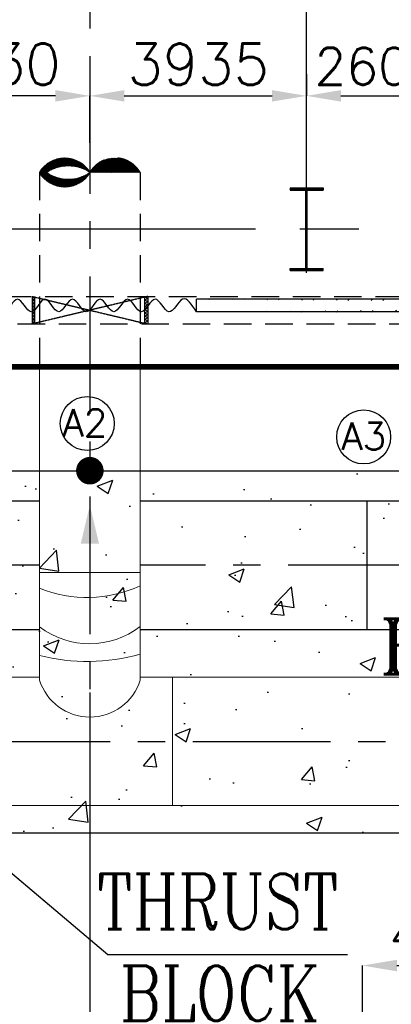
# Model space of a CAD drawing. Header units: inches. Extents: x -341304 to 31571016, y -692717 to 2132253.
# Tile 131 of 256: x 465000 to 471749, y -273059 to -255178. Entities that reach past the tile are written whole.
import ezdxf

# ---------------------------------------------------------------- set-up
doc = ezdxf.new("R2010")
doc.units = ezdxf.units.IN
doc.header["$MEASUREMENT"] = 0
for name, pattern in [('CENTER', [2, 1.25, -0.25, 0.25, -0.25]), ('CENTER2', [1.125, 0.75, -0.125, 0.125, -0.125]), ('HIDDEN', [0.375, 0.25, -0.125])]:
    doc.linetypes.add(name, pattern=pattern)
for name, color, linetype in [('0-CL', 8, 'CENTER'), ('0-CW RETURN', 1, 'Continuous'), ('0-CW SUPPLY', 4, 'Continuous'), ('CANAL', 4, 'Continuous'), ('COL', 1, 'Continuous'), ('cw pipe', 3, 'Continuous'), ('CWPIPE', 3, 'CENTER'), ('CWPIPEI', 4, 'Continuous'), ('ENCASING', 44, 'Continuous'), ('EQP0', 3, 'Continuous'), ('GRID', 2, 'CENTER2'), ('HATCH', 9, 'Continuous'), ('text', 3, 'Continuous'), ('WALL', 40, 'Continuous')]:
    doc.layers.add(name, color=color, linetype=linetype)
doc.styles.add('ROMANC', font='ROMANC.SHX')
doc.styles.add('ROMANS', font='romans')
doc.styles.add('ROMANT', font='romant', dxfattribs={"height": 5})
doc.dimstyles.new('User600', dxfattribs={"dimscale": 500, "dimtxt": 1.5, "dimasz": 1.25, "dimexe": 1, "dimexo": 1, "dimgap": 0.4, "dimtad": 1, "dimdec": 0, "dimzin": 0, "dimdsep": 46, "dimtxsty": 'ROMANS', "dimcen": 1, "dimclrd": 8, "dimclre": 8, "dimclrt": 3, "dimadec": 0, "dimazin": 0, "dimtfac": 1, "dimtdec": 0, "dimtix": 1, "dimtofl": 0, "dimtmove": 0, "dimatfit": 3, "dimfxl": 1, "dimtolj": 1, "dimtzin": 0, "dimarcsym": 0})
pattern_1 = [(45, (795776.3138988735, -1068985.847615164), (29.16815472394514, -29.16815472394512), []), (315, (795776.3138988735, -1068985.847615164), (-29.16815472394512, -29.16815472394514), [])]

# ---------------------------------------------------------------- blocks, each defined once
blk = doc.blocks.new('A$C41E52089')
at = {"layer": 'COL'}
h = blk.add_hatch(dxfattribs=at)
h.set_pattern_fill('ANSI31', color=230, scale=100, style=0)
h.set_pattern_definition([(45, (0, 0), (-8.838834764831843, 8.838834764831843), [])])
h.paths.add_polyline_path([(299.9999999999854, -710.0000000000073), (1.45519e-11, -710.0000000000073), (1.45519e-11, -750.0000000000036), (300.0000000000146, -750.0000000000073)])
h.paths.add_polyline_path([(0, -710.0000000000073), (-300, -710.0000000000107), (-300, -750.0000000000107), (1.45519e-11, -750.0000000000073)])
h.paths.add_polyline_path([(-1.45519e-11, 0), (-12.50000000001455, -3.638e-12), (-12.5000000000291, -710.0000000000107), (0, -710.0000000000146)])
h.paths.add_polyline_path([(0, 710.0000000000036), (-12.49999999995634, 710.0000000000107), (-12.49999999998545, 7.276000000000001e-12), (0, 3.638e-12)])
h.paths.add_polyline_path([(12.5, 3.638e-12), (2.91038e-11, 1.09139e-11), (0, -710.0000000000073), (12.49999999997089, -710.0000000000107)])
h.paths.add_polyline_path([(12.50000000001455, 710.0000000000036), (-1.45519e-11, 710.0000000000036), (-1.45519e-11, -3.638e-12), (12.49999999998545, -3.638e-12)])
h.paths.add_polyline_path([(299.9999999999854, 750.0000000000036), (1.45519e-11, 750.0000000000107), (2.91038e-11, 710.0000000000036), (12.50000000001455, 710.0000000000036), (300, 710.0000000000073)])
h.paths.add_polyline_path([(1.45519e-11, 750.0000000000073), (-300, 750.0000000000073), (-300, 710.0000000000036), (1.45519e-11, 710.0000000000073)])
at = {"layer": 'COL', "color": 230}
for p, q in [((-300, 750.0000000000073), (300, 750.0000000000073)), ((-300, 750.0000000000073), (-300.0000000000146, 710.0000000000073)), ((300, 750.0000000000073), (299.9999999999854, 710.0000000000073)), ((-300.0000000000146, 710.0000000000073), (299.9999999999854, 710.0000000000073)), ((-12.50000000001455, -709.9999999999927), (-12.49999999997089, 710.0000000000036)), ((12.49999999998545, -709.9999999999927), (12.5000000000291, 710.0000000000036)), ((123.2565102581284, 0), (-123.2565102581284, 0)), ((-300.0000000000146, -710.0000000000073), (299.9999999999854, -710.0000000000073)), ((-300, -750.0000000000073), (-300.0000000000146, -710.0000000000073)), ((300, -750.0000000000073), (299.9999999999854, -710.0000000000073)), ((-300, -750.0000000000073), (300, -750.0000000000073))]:
    blk.add_line(p, q, dxfattribs=at)
at = {"layer": 'COL', "color": 2}
blk.add_line((0, -790.1697653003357), (0, 790.1697653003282), dxfattribs=at)
blk = doc.blocks.new('*D124')
at = {"color": 8, "lineweight": -2, "transparency": 16777216}
for p, q in [((471224.3751254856, -277483.5131721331), (471224.3751254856, -272355.2214216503)), ((471849.3751254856, -272355.2214216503), (475409.3751276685, -272355.2214216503)), ((476034.3751276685, -272546.1203884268), (476034.3751276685, -272355.2214216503))]:
    blk.add_line(p, q, dxfattribs=at)
at = {"color": 8, "transparency": 16777216}
for points in [[(471849.3751254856, -272251.0547549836), (471849.3751254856, -272459.3880883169), (471224.3751254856, -272355.2214216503)], [(475409.3751276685, -272251.0547549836), (475409.3751276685, -272459.3880883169), (476034.3751276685, -272355.2214216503)]]:
    blk.add_solid(points, dxfattribs=at)
at = {"layer": 'Defpoints', "color": 0, "transparency": 16777216}
for p in [(476034.3751276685, -272355.2214216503), (476034.3751276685, -272546.1203884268, -96251.31331962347), (471224.3751254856, -277483.5131721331)]:
    blk.add_point(p, dxfattribs=at)
at = {"color": 3, "transparency": 16777216, "insert": (472985.0264487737, -271780.2214216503), "char_height": 750, "attachment_point": 5, "style": 'ROMANS'}
blk.add_mtext('\\A1;4810', dxfattribs=at)
blk = doc.blocks.new('*D125')
at = {"color": 8, "lineweight": -2, "transparency": 16777216}
for p, q in [((466274.3751270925, -267395.6017395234), (466274.3751270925, -274919.3672968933)), ((470599.3751254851, -274919.3672968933), (466899.3751270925, -274919.3672968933)), ((471224.3751254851, -277483.5131721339), (471224.3751254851, -274919.3672968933))]:
    blk.add_line(p, q, dxfattribs=at)
at = {"color": 8, "transparency": 16777216}
for points in [[(466899.3751270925, -274815.2006302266), (466899.3751270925, -275023.53396356), (466274.3751270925, -274919.3672968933)], [(470599.3751254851, -274815.2006302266), (470599.3751254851, -275023.53396356), (471224.3751254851, -274919.3672968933)]]:
    blk.add_solid(points, dxfattribs=at)
at = {"layer": 'Defpoints', "color": 0, "transparency": 16777216}
for p in [(466274.3751270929, -267395.6017395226), (466274.3751270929, -274919.3672968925), (471224.3751254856, -277483.5131721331)]:
    blk.add_point(p, dxfattribs=at)
at = {"color": 3, "transparency": 16777216, "insert": (468749.3751262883, -274344.3672968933), "char_height": 750, "attachment_point": 5, "style": 'ROMANS'}
blk.add_mtext('\\A1;4950', dxfattribs=at)
blk = doc.blocks.new('*D232')
at = {"color": 8, "lineweight": -2, "transparency": 16777216}
for p, q in [((470209.3751275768, -256165.5554382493), (470209.3751275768, -256561.0975546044)), ((466274.3751270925, -257416.4003736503), (466274.3751270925, -256561.0975546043)), ((466899.3751270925, -256561.0975546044), (469584.3751275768, -256561.0975546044))]:
    blk.add_line(p, q, dxfattribs=at)
at = {"color": 8, "transparency": 16777216}
for points in [[(466899.3751270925, -256456.9308879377), (466899.3751270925, -256665.264221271), (466274.3751270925, -256561.0975546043)], [(469584.3751275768, -256456.9308879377), (469584.3751275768, -256665.264221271), (470209.3751275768, -256561.0975546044)]]:
    blk.add_solid(points, dxfattribs=at)
at = {"layer": 'Defpoints', "color": 0, "transparency": 16777216}
for p in [(470209.3751275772, -256165.5554382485), (470209.3751275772, -256561.0975546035), (466274.3751270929, -257416.4003736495)]:
    blk.add_point(p, dxfattribs=at)
at = {"color": 3, "transparency": 16777216, "insert": (468241.8751273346, -255986.0975546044), "char_height": 750, "attachment_point": 5, "style": 'ROMANS'}
blk.add_mtext('\\A1;3935', dxfattribs=at)
blk = doc.blocks.new('*D233')
at = {"color": 8, "lineweight": -2, "transparency": 16777216}
for p, q in [((470209.3751275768, -256843.4769964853), (470209.3751275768, -256561.0975546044)), ((470834.3751275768, -256561.0975546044), (472184.3751258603, -256561.0975546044)), ((472809.3751258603, -256882.2877683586), (472809.3751258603, -256561.0975546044))]:
    blk.add_line(p, q, dxfattribs=at)
at = {"color": 8, "transparency": 16777216}
for points in [[(470834.3751275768, -256456.9308879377), (470834.3751275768, -256665.264221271), (470209.3751275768, -256561.0975546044)], [(472184.3751258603, -256456.9308879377), (472184.3751258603, -256665.264221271), (472809.3751258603, -256561.0975546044)]]:
    blk.add_solid(points, dxfattribs=at)
at = {"layer": 'Defpoints', "color": 0, "transparency": 16777216}
for p in [(472809.3751258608, -256561.0975546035), (470209.3751275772, -256843.4769964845), (472809.3751258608, -256882.2877683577)]:
    blk.add_point(p, dxfattribs=at)
at = {"color": 3, "transparency": 16777216, "insert": (471509.3751267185, -256023.5975546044), "char_height": 675, "attachment_point": 5, "style": 'ROMANS'}
blk.add_mtext('\\A1;2600', dxfattribs=at)
blk = doc.blocks.new('*D234')
at = {"color": 8, "lineweight": -2, "transparency": 16777216}
for p, q in [((462644.3751270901, -258136.4303419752), (462644.3751270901, -256561.0975546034)), ((465649.3751270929, -256561.0975546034), (463269.3751270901, -256561.0975546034)), ((466274.3751270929, -257416.4003736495), (466274.3751270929, -256561.0975546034))]:
    blk.add_line(p, q, dxfattribs=at)
at = {"color": 8, "transparency": 16777216}
for points in [[(463269.3751270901, -256456.9308879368), (463269.3751270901, -256665.2642212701), (462644.3751270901, -256561.0975546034)], [(465649.3751270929, -256456.9308879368), (465649.3751270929, -256665.2642212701), (466274.3751270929, -256561.0975546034)]]:
    blk.add_solid(points, dxfattribs=at)
at = {"layer": 'Defpoints', "color": 0, "transparency": 16777216}
for p in [(462644.3751270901, -256561.0975546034), (466274.3751270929, -257416.4003736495), (462644.3751270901, -258136.4303419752)]:
    blk.add_point(p, dxfattribs=at)
at = {"color": 3, "transparency": 16777216, "insert": (464459.3751270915, -255986.0975546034), "char_height": 750, "attachment_point": 5, "style": 'ROMANS'}
blk.add_mtext('\\A1;3630', dxfattribs=at)

msp = doc.modelspace()

# ---------------------------------------------------------------- hatches: boundary and pattern name
at = {"layer": '0-CW SUPPLY', "linetype": 'Continuous', "lineweight": 9, "ltscale": 2500}
h = msp.add_hatch(dxfattribs=at)
h.set_pattern_fill('ANSI31', color=4, scale=100)
h.set_pattern_definition([(44.99999999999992, (-2548366.758347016, -1146985.831002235), (-8.838834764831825, 8.838834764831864), [])])
edge = h.paths.add_edge_path()
edge.add_arc((466731.3189351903, -258217.450063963), 527.6745089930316, 29.8745274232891, 149.9922390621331)
edge.add_arc((465816.8189342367, -258216.3867910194), 527.6745089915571, 29.87452742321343, 149.9922390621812)
edge.add_arc((465817.4313597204, -257689.6517604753), 527.674508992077, 209.8745274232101, 329.9922390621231)
edge.add_arc((465881.7729661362, -258532.4533977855), 699.4744888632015, 55.85552258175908, 124.0112439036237)
edge.add_arc((465883.1001875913, -257390.9365082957), 685.2963313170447, 235.0497565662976, 304.8170099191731)
at = {"layer": 'ENCASING'}
h = msp.add_hatch(dxfattribs=at)
h.set_pattern_fill('AR-CONC', color=256, scale=400)
h.set_pattern_definition([(49.99999999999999, (795709.3751280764, -258983.5131536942), (2869.040730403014, -251.0085399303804), [300, -3300]), (355, (795709.3751280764, -258983.5131536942), (-555.005334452, 3008.768534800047), [240, -2640]), (100.45144446, (795948.4618520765, -259004.4305296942), (2314.035386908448, 2757.759963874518), [254.9607679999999, -2804.568448]), (46.18420000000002, (795709.3751280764, -258183.5131536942), (4268.965322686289, -662.0771231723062), [449.9999999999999, -4949.999999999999]), (96.63563549, (796065.1221080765, -258238.6863816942), (3738.647782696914, 3896.474403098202), [382.441368, -4206.855039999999]), (351.1841639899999, (795709.3751280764, -258183.5131536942), (3738.647780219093, 3896.47440107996), [360, -3960.000004]), (21, (796109.3751280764, -258383.5131536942), (2387.628208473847, -1610.475562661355), [300, -3300]), (326.0000000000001, (796109.3751280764, -258383.5131536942), (973.2613276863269, 2900.600180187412), [240, -2640]), (71.45144474, (796308.3441440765, -258517.7194496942), (3360.889506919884, 1290.124611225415), [254.96076, -2804.568448]), (37.50000000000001, (795709.3751280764, -258983.5131536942), (48.63942126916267, 1331.575415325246), [0, -2608, 0, -2680, 0, -2650]), (7.499999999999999, (795709.3751280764, -258983.5131536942), (1052.278149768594, 1577.646847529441), [0, -1528, 0, -2548, 0, -1010]), (327.5, (794817.3751280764, -258983.5131536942), (2135.289744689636, -90.21948693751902), [0, -1000, 0, -3120, 0, -4140]), (317.5, (794417.3751280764, -258983.5131536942), (2332.744677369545, 400.4199293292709), [0, -1300, 0, -2072, 0, -2940])])
h.paths.add_polyline_path([(456194.8752095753, -263368.5131649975), (456194.8752095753, -260883.513172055), (459024.1944922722, -260883.513172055), (459024.1944922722, -263368.5131650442), (475231.5893419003, -263368.5131653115), (475231.5893418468, -266616.0131645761), (477701.8751250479, -266616.0131645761), (477701.8751250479, -271783.5131645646), (474366.8751585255, -271783.5131645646), (474366.8751585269, -269951.0131847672), (459676.0265501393, -269951.0131847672), (459176.0265501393, -269951.0131847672), (459176.0265501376, -266751.0131235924), (455609.2069484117, -266751.0131235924), (455609.2069484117, -263368.5131649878)])
at = {"layer": 'EQP0'}
h = msp.add_hatch(dxfattribs=at)
h.set_pattern_fill('ACET-2D-ANSI37', color=256, scale=330.0000000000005, angle=450, style=0)
h.set_pattern_definition(pattern_1)
h.paths.add_polyline_path([(465275.3601196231, -260703.5131696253), (465225.3439722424, -260703.5131696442), (465225.3439570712, -260203.5131757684), (465275.3439806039, -260203.5131757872)])
h = msp.add_hatch(dxfattribs=at)
h.set_pattern_fill('ACET-2D-ANSI37', color=256, scale=330.0000000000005, angle=450, style=0)
h.set_pattern_definition(pattern_1)
h.paths.add_polyline_path([(467274.3278367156, -260703.5131696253), (467324.3439840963, -260703.5131696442), (467324.3439756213, -260203.5131765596), (467274.3439756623, -260203.5119334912)])
at = {"layer": 'HATCH'}
h = msp.add_hatch(dxfattribs=at)
h.set_pattern_fill('ANSI32', color=256, scale=1200, style=0)
h.set_pattern_definition([(45, (415829.5877448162, -357835.2314833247), (-318.1980515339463, 318.1980515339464), []), (45, (416041.7197788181, -357835.2314833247), (-318.1980515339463, 318.1980515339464), [])])
edge = h.paths.add_edge_path()
edge.add_line((497369.3743923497, -260483.3607112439), (468209.375126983, -260483.512046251))
edge.add_line((497369.3743923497, -260253.5120462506), (468209.375126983, -260253.5120462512))

# ---------------------------------------------------------------- linework, layer by layer
at = {"color": 2, "linetype": 'CENTER'}
for p, q in [((465225.3439763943, -260203.5131803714), (467324.3439798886, -260703.5131721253)), ((467324.3439798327, -260203.5131765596), (465225.343976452, -260703.5131713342))]:
    msp.add_line(p, q, dxfattribs=at)
at = {"const_width": 250}
msp.add_lwpolyline([(466149.3751459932, -263368.513518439, 1), (466399.3751459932, -263368.513518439, 1)], format="xyb", close=True, dxfattribs=at)
msp.add_lwpolyline([(464468.9544500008, -270353.9349344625), (466601.2927619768, -272152.1588943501), (470951.5010341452, -272152.1588943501)])
for centre in [(466227.4950340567, -262511.2587011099), (471246.6177913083, -262754.6566136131)]:
    msp.add_circle(centre, 490.0165477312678)
at = {"layer": '0-CL', "lineweight": -3, "ltscale": 2000}
for p, q in [((466274.3751270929, -247838.5799894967), (466274.3751270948, -268283.5131645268)), ((465359.8751486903, -265083.5131651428), (463558.8751486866, -265083.5131651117)), ((476374.3751300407, -265083.5131653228), (467188.8751486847, -265083.5131652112)), ((460144.276230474, -268283.5131645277), (474309.9494960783, -268283.5131645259))]:
    msp.add_line(p, q, dxfattribs=at)
at = {"layer": '0-CW RETURN', "color": 1, "linetype": 'Continuous'}
for p, q in [((467188.8751486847, -263916.01318359), (471895.35209732, -263916.0131835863)), ((471309.2069084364, -266251.0131235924), (471309.2069084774, -263916.0131835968))]:
    msp.add_line(p, q, dxfattribs=at)
at = {"layer": '0-CW SUPPLY', "color": 4, "linetype": 'Continuous', "lineweight": 9, "ltscale": 2500}
for p, q in [((465359.8751486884, -261483.3596188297), (465359.8751486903, -267170.1190627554)), ((467188.8751486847, -261483.3265597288), (467188.8751486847, -267170.1189262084)), ((465359.8751465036, -265215.3156954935), (467188.8751465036, -265215.3156954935)), ((465359.8751486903, -267116.0131648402), (463558.8751486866, -267116.0131649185)), ((474309.9494960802, -267116.0131644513), (467188.8751486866, -267116.0131647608)), ((467774.3751271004, -267116.0131647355), (467774.3751270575, -269451.0131645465)), ((474309.9494960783, -269451.0131646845), (460144.2762304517, -269451.0131644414))]:
    msp.add_line(p, q, dxfattribs=at)
for centre, radius, start, end in [((465816.8189342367, -258216.3867910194, 7.8143785e-09), 527.6745089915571, 29.87452739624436, 149.9922390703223), ((465881.7729661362, -258532.4533977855, 7.8143785e-09), 699.4744888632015, 55.85552259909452, 124.0112439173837), ((465817.4313597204, -257689.6517604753, 7.8143785e-09), 527.674508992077, 209.8745273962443, 329.9922390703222), ((465883.1001875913, -257390.9365082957, 7.8143785e-09), 685.2963313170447, 235.0497565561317, 304.8170099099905), ((466227.6389144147, -263390.8874587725), 2279.670763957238, 247.625856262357, 294.9391646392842), ((466270.3064189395, -264996.8802511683), 1513.497507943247, 233.019634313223, 307.366979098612), ((466232.4948443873, -263330.5580461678), 3501.630985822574, 255.5695986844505, 285.8502622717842), ((466274.375127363, -266884.4943116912), 958.0666518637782, 197.3450918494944, 342.6549166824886)]:
    msp.add_arc(centre, radius, start, end, dxfattribs=at)
msp.add_solid([(466441.0417937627, -264695.854642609), (466107.7084604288, -264695.854642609), (466274.3751270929, -263995.854642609)], dxfattribs=at)
at = {"layer": 'CANAL', "color": 240, "linetype": 'CENTER2', "ltscale": 7500}
for p, q in [((470209.3751275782, -258233.5131497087), (470209.3751275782, -245134.1785883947)), ((545221.8751275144, -258983.5131536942), (425815.2247680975, -258983.5131536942))]:
    msp.add_line(p, q, dxfattribs=at)
at = {"layer": 'cw pipe', "color": 4, "linetype": 'HIDDEN', "ltscale": 2000}
for p, q in [((465359.8751465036, -257952.4876380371), (465359.8751465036, -261483.3411967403)), ((467188.8751068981, -257952.487639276), (467188.8751200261, -261483.3128239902))]:
    msp.add_line(p, q, dxfattribs=at)
msp.add_arc((466731.3189351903, -258217.450063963, 7.8143785e-09), 527.6745089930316, 29.87452739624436, 149.9922390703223, dxfattribs=at)
at = {"layer": 'CWPIPE', "color": 1, "linetype": 'Continuous'}
for p, q in [((463558.8751486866, -263916.0131835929), (465359.8751486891, -263916.0131835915)), ((463558.8751486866, -266251.0131235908), (465359.87514869, -266251.0131235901)), ((467188.8751486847, -266251.0131235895), (474309.3751251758, -266251.0131235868))]:
    msp.add_line(p, q, dxfattribs=at)
at = {"layer": 'CWPIPEI', "ltscale": 0.5}
msp.add_spline([(468209.3751269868, -260483.5169292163), (467959.3751269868, -260253.5169292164), (467709.3751269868, -260483.5169292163), (467459.3751269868, -260253.5169292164), (467209.3751269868, -260483.5169292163), (466959.3751269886, -260253.5169292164), (466709.3751269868, -260483.5169292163), (466459.3751269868, -260253.5169292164), (466209.3751269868, -260483.5169292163), (465959.3751269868, -260253.5169292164), (465709.3751269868, -260483.5169292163), (465459.3751269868, -260253.5169292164), (465209.3751269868, -260483.5169292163), (464959.3751269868, -260253.5169292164), (464709.3751269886, -260483.5169292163), (464459.3751269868, -260253.5169292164), (464209.3751269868, -260483.5169292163), (463959.3751269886, -260253.5169292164), (463709.3751269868, -260483.5169292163), (463459.3751269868, -260253.5169292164), (463209.3751269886, -260483.5169292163), (462959.3751269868, -260253.5169292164), (462709.3751269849, -260483.5169292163), (462459.3751269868, -260253.5169292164), (462209.3751269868, -260483.5169292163), (461959.3751269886, -260253.5169292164), (461709.3751269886, -260483.5169292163), (461459.3751269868, -260253.5169292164), (461209.3751269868, -260483.5169292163), (460959.3751269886, -260253.5169292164), (460709.3751269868, -260483.5169292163)], degree=3, dxfattribs=at)
at = {"layer": 'ENCASING'}
msp.add_lwpolyline([(456194.8752095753, -263368.5131649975), (456194.8752095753, -260883.513172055), (459024.1944922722, -260883.513172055), (459024.1944922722, -263368.5131650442), (475231.5893419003, -263368.5131653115), (475231.5893418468, -266616.0131645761), (477701.8751250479, -266616.0131645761), (477701.8751250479, -271783.5131645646), (474366.8751585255, -271783.5131645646), (474366.8751585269, -269951.0131847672), (459676.0265501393, -269951.0131847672), (459176.0265501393, -269951.0131847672), (459176.0265501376, -266751.0131235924), (455609.2069484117, -266751.0131235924), (455609.2069484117, -263368.5131649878)], close=True, dxfattribs=at)
at = {"layer": 'EQP0', "color": 3, "linetype": 'HIDDEN', "ltscale": 2000}
for p, q in [((455709.8751285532, -260203.5131754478), (476709.3751275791, -260203.5131833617)), ((455209.8751285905, -260703.5131752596), (477209.8751278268, -260703.51318355))]:
    msp.add_line(p, q, dxfattribs=at)
at = {"layer": 'EQP0'}
for p, q in [((465225.3439763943, -260203.5131765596), (465225.343976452, -260703.5131675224)), ((465225.3439763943, -260203.5131765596), (465225.343976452, -260703.5131675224)), ((465275.3601196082, -260703.5131696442), (465275.3439806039, -260203.5131786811)), ((467274.3278367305, -260703.5131696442), (467274.3439756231, -260203.5131786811)), ((467324.3439798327, -260203.5131765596), (467324.3439798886, -260703.5131675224)), ((467324.3439798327, -260203.5131765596), (467324.3439798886, -260703.5131675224))]:
    msp.add_line(p, q, dxfattribs=at)
at = {"layer": 'GRID', "linetype": 'CENTER2', "ltscale": 5000, "const_width": 100}
msp.add_lwpolyline([(451321.9136392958, -261483.5131536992), (481330.7124467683, -261483.5131536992)], dxfattribs=at)
at = {"layer": 'WALL'}
for p, q in [((497369.3743923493, -260253.5120462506), (468209.3751269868, -260253.5120462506)), ((468209.3751269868, -260483.5120462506), (468209.3751269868, -260253.5120462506)), ((497369.3743923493, -260483.7357194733), (468209.3751269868, -260483.5120462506))]:
    msp.add_line(p, q, dxfattribs=at)

# ---------------------------------------------------------------- block references
at = {"layer": 'COL'}
msp.add_blockref('A$C41E52089', (470209.3751275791, -258983.5131497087), dxfattribs=at)

# ---------------------------------------------------------------- texts
at = {"layer": 'text', "lineweight": 25, "style": 'ROMANS'}
for s, p in [('A2', (465775.6344109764, -262748.3644679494, -137501.8761707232)), ('A3', (470841.3355572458, -262991.7623804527, -137501.8761707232))]:
    msp.add_text(s, height=500, dxfattribs=at).set_placement(p)
at = {"layer": 'text', "color": 20, "style": 'ROMANT'}
msp.add_text('B', height=1000, dxfattribs=at).set_placement((471527.1619306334, -267060.5027341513))
at = {"layer": 'text', "style": 'ROMANC', "width": 0.8}
for s, p in [('THRUST', (466400.4128281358, -271692.0095425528)), ('BLOCK', (466819.4604471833, -273358.6762092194))]:
    msp.add_text(s, height=1000, dxfattribs=at).set_placement(p)
at = {"layer": 'text', "insert": (442045.8509080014, -259622.1979880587), "char_height": 500, "width": 4301.368180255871, "attachment_point": 1, "style": 'ROMANS'}
msp.add_mtext('\\pi45.922;{\\W0.8;GAS CYLINDER \\P\\pi1379.3;ROOM}', dxfattribs=at)

# ---------------------------------------------------------------- dimensions: what is measured, and where the dimension line sits
for base, p2, picture, middle in [((462644.3751270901, -256561.0975546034), (462644.3751270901, -258136.4303419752), '*D234', (464459.3751270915, -255986.0975546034)), ((470209.3751275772, -256561.0975546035), (470209.3751275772, -256165.5554382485), '*D232', (468241.8751273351, -255986.0975546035))]:
    dim = msp.add_linear_dim(base=base, p1=(466274.3751270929, -257416.4003736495), p2=p2, dimstyle='User600', override={"dimexe": 0, "dimexo": 0})
    dim.commit()
    dim.dimension.update_dxf_attribs({"geometry": picture, "text_midpoint": middle})
for base, p1, p2, override, picture, middle in [((472809.3751258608, -256561.0975546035), (470209.3751275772, -256843.4769964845), (472809.3751258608, -256882.2877683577), {"dimtxt": 1.35, "dimexe": 0, "dimexo": 0}, '*D233', (471509.375126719, -256561.0975546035)), ((466274.3751270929, -274919.3672968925), (471224.3751254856, -277483.5131721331), (466274.3751270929, -267395.6017395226), {"dimexe": 0, "dimexo": 0}, '*D125', (468749.3751262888, -274919.3672968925)), ((476034.3751276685, -272355.2214216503), (471224.3751254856, -277483.5131721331), (476034.3751276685, -272546.1203884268, -96251.31331962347), {"dimexe": 0, "dimexo": 0}, '*D124', (472985.0264487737, -272355.2214216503))]:
    dim = msp.add_linear_dim(base=base, p1=p1, p2=p2, dimstyle='User600', override=override)
    dim.commit()
    dim.dimension.update_dxf_attribs({"geometry": picture, "text_midpoint": middle, "dimtype": 160})

# ---------------------------------------------------------------- leaders
msp.add_leader([(463991.168866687, -269951.0131847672), (466601.2927619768, -272152.1588943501), (470951.5010341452, -272152.1588943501)], dimstyle='User600', override={"dimexe": 0, "dimexo": 0})

doc.saveas('drawing.dxf')
